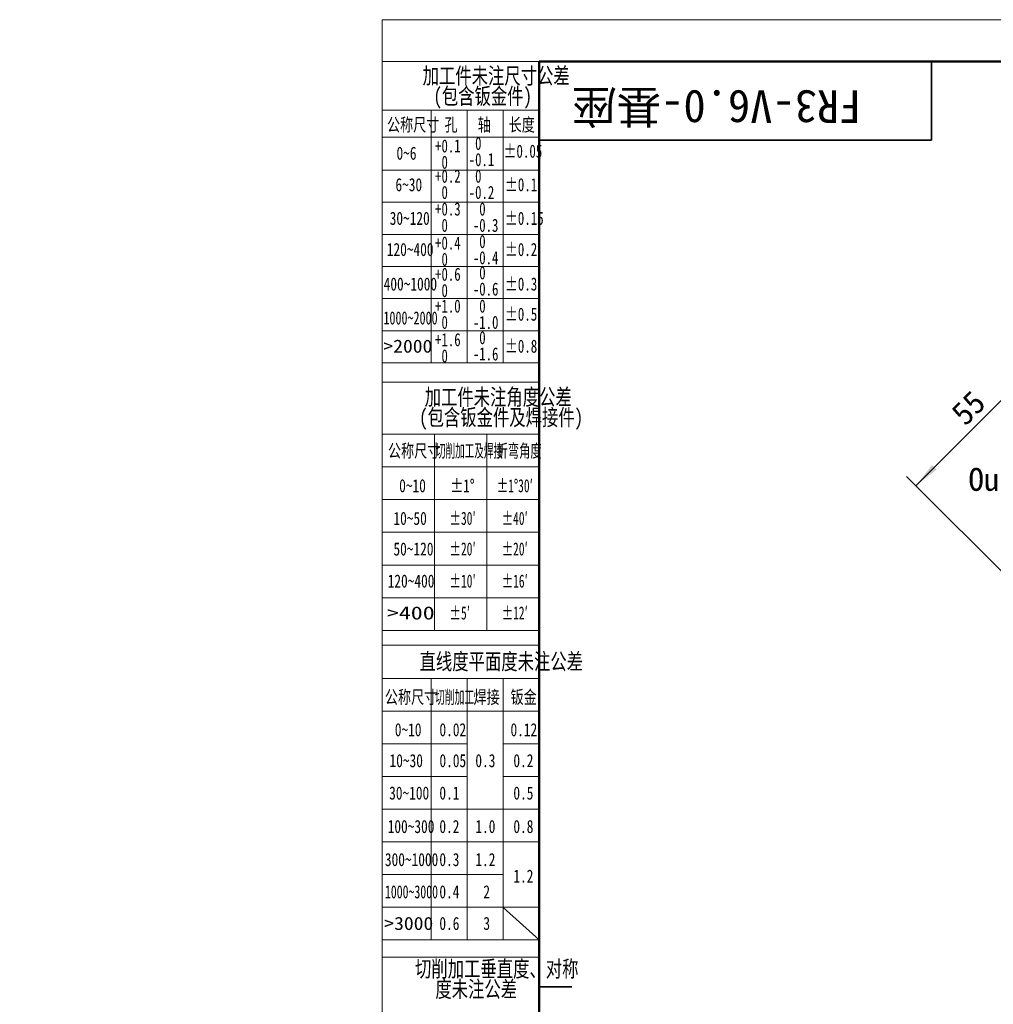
# Model space of a CAD drawing. Header units: millimetres. Extents: x -55 to 731, y 0 to 297.
# Tile 2 of 5: x -55 to 93, y 147 to 297. Entities that reach past the tile are written whole.
import ezdxf

# ---------------------------------------------------------------- set-up
doc = ezdxf.new("R2010")
doc.units = ezdxf.units.MM
doc.layers.add('标注层', color=150, linetype='Continuous')
doc.styles.add('SLDTEXTSTYLE0', font='仿宋_GB2312', dxfattribs={"bigfont": 'bigfont'})
doc.styles.add('SLDTEXTSTYLE1', font='仿宋_GB2312')
doc.styles.add('SLDTEXTSTYLE10', font='HYSWLONGFANGSONG.TTF', dxfattribs={"width": 0.610825, "bigfont": 'bigfont'})
doc.styles.add('SLDTEXTSTYLE11', font='HYSWLONGFANGSONG.TTF', dxfattribs={"width": 1.790313})
doc.styles.add('SLDTEXTSTYLE12', font='HYSWLONGFANGSONG.TTF', dxfattribs={"width": 0.681959, "bigfont": 'bigfont'})
doc.styles.add('SLDTEXTSTYLE13', font='HYSWLONGFANGSONG.TTF', dxfattribs={"width": 0.884144})
doc.styles.add('SLDTEXTSTYLE3', font='HYSWLONGFANGSONG.TTF', dxfattribs={"bigfont": 'bigfont'})
doc.styles.add('SLDTEXTSTYLE4', font='HYSWLONGFANGSONG.TTF')
doc.styles.add('SLDTEXTSTYLE5', font='HYSWLONGFANGSONG.TTF', dxfattribs={"width": 0.957143})
doc.styles.add('SLDTEXTSTYLE6', font='HYSWLONGFANGSONG.TTF', dxfattribs={"width": 0.968558})
doc.styles.add('SLDTEXTSTYLE7', font='HYSWLONGFANGSONG.TTF', dxfattribs={"width": 0.902411})
doc.styles.add('SLDTEXTSTYLE8', font='HYSWLONGFANGSONG.TTF', dxfattribs={"width": 1.466704})
doc.styles.add('SLDTEXTSTYLE9', font='HYSWLONGFANGSONG.TTF', dxfattribs={"width": 0.858748, "bigfont": 'bigfont'})
doc.dimstyles.new('SLDDIMSTYLE2', dxfattribs={"dimtxt": 3.5, "dimasz": 4, "dimexe": 0, "dimexo": 0.0625, "dimgap": 0.875, "dimtad": 2, "dimlfac": 2, "dimrnd": 1e-09, "dimzin": 12, "dimdsep": 46, "dimtxsty": 'SLDTEXTSTYLE1', "dimsah": 1, "dimcen": 0.09, "dimadec": 0, "dimazin": 3, "dimtfac": 1, "dimtdec": 3, "dimtofl": 0, "dimtmove": 0, "dimatfit": 3, "dimfxl": 0, "dimfrac": 2, "dimtolj": 1, "dimtzin": 12, "dimarcsym": 0})

# ---------------------------------------------------------------- blocks, each defined once
blk = doc.blocks.new('SW_NOTE_2')
at = {"layer": '标注层', "color": 0, "char_height": 2.5, "attachment_point": 2, "style": 'SLDTEXTSTYLE3'}
for s, insert in [('\\M+189C1\\M+18D48\\M+18C8F\\M+196A2\\M+1928D\\M+18EDA\\M+190A1\\M+18CF6\\M+18DB7', (15.47, 3.22)), ('(\\M+195EF\\M+18ADC钣\\M+18BE0\\M+18C8F)', (13.41, 0.11))]:
    blk.add_mtext(s, dxfattribs=dict(at, insert=insert))
blk = doc.blocks.new('SW_NOTE_3')
at = {"layer": '标注层', "color": 0, "char_height": 2, "attachment_point": 1, "style": 'SLDTEXTSTYLE5'}
for s, insert in [(' 0', (0, 2.58)), ('-0.1', (0, 0.09))]:
    blk.add_mtext(s, dxfattribs=dict(at, insert=insert))
blk = doc.blocks.new('SW_NOTE_4')
at = {"layer": '标注层', "color": 0, "char_height": 2, "attachment_point": 1, "style": 'SLDTEXTSTYLE5'}
for s, insert in [('+0.1', (0, 2.58)), (' 0', (0, 0.09))]:
    blk.add_mtext(s, dxfattribs=dict(at, insert=insert))
blk = doc.blocks.new('SW_NOTE_5')
at = {"layer": '标注层', "color": 0, "char_height": 2, "attachment_point": 1, "style": 'SLDTEXTSTYLE5'}
for s, insert in [('+0.2', (0, 2.58)), (' 0', (0, 0.09))]:
    blk.add_mtext(s, dxfattribs=dict(at, insert=insert))
blk = doc.blocks.new('SW_NOTE_6')
at = {"layer": '标注层', "color": 0, "char_height": 2, "attachment_point": 1, "style": 'SLDTEXTSTYLE5'}
for s, insert in [('+0.3', (0, 2.58)), (' 0', (0, 0.09))]:
    blk.add_mtext(s, dxfattribs=dict(at, insert=insert))
blk = doc.blocks.new('SW_NOTE_7')
at = {"layer": '标注层', "color": 0, "char_height": 2, "attachment_point": 1, "style": 'SLDTEXTSTYLE5'}
for s, insert in [('+0.4', (0, 2.58)), (' 0', (0, 0.09))]:
    blk.add_mtext(s, dxfattribs=dict(at, insert=insert))
blk = doc.blocks.new('SW_NOTE_8')
at = {"layer": '标注层', "color": 0, "char_height": 2, "attachment_point": 1, "style": 'SLDTEXTSTYLE5'}
for s, insert in [(' 0', (0, 2.58)), ('-0.2', (0, 0.09))]:
    blk.add_mtext(s, dxfattribs=dict(at, insert=insert))
blk = doc.blocks.new('SW_NOTE_9')
at = {"layer": '标注层', "color": 0, "char_height": 2, "attachment_point": 1, "style": 'SLDTEXTSTYLE5'}
for s, insert in [(' 0', (0, 2.58)), ('-0.3', (0, 0.09))]:
    blk.add_mtext(s, dxfattribs=dict(at, insert=insert))
blk = doc.blocks.new('SW_NOTE_10')
at = {"layer": '标注层', "color": 0, "char_height": 2, "attachment_point": 1, "style": 'SLDTEXTSTYLE5'}
for s, insert in [(' 0', (0, 2.58)), ('-0.4', (0, 0.09))]:
    blk.add_mtext(s, dxfattribs=dict(at, insert=insert))
blk = doc.blocks.new('SW_NOTE_11')
at = {"layer": '标注层', "color": 0, "char_height": 2, "attachment_point": 1, "style": 'SLDTEXTSTYLE5'}
for s, insert in [('+0.6', (0, 2.58)), (' 0', (0, 0.09))]:
    blk.add_mtext(s, dxfattribs=dict(at, insert=insert))
blk = doc.blocks.new('SW_NOTE_12')
at = {"layer": '标注层', "color": 0, "char_height": 2, "attachment_point": 1, "style": 'SLDTEXTSTYLE5'}
for s, insert in [(' 0', (0, 2.58)), ('-0.6', (0, 0.09))]:
    blk.add_mtext(s, dxfattribs=dict(at, insert=insert))
blk = doc.blocks.new('SW_NOTE_13')
at = {"layer": '标注层', "color": 0, "char_height": 2, "attachment_point": 1, "style": 'SLDTEXTSTYLE5'}
for s, insert in [('+1.0', (0, 2.58)), (' 0', (0, 0.09))]:
    blk.add_mtext(s, dxfattribs=dict(at, insert=insert))
blk = doc.blocks.new('SW_NOTE_14')
at = {"layer": '标注层', "color": 0, "char_height": 2, "attachment_point": 1, "style": 'SLDTEXTSTYLE5'}
for s, insert in [(' 0', (0, 2.58)), ('-1.0', (0, 0.09))]:
    blk.add_mtext(s, dxfattribs=dict(at, insert=insert))
blk = doc.blocks.new('SW_NOTE_15')
at = {"layer": '标注层', "color": 0, "char_height": 2, "attachment_point": 1, "style": 'SLDTEXTSTYLE5'}
for s, insert in [('+1.6', (0, 2.58)), (' 0', (0, 0.09))]:
    blk.add_mtext(s, dxfattribs=dict(at, insert=insert))
blk = doc.blocks.new('SW_NOTE_16')
at = {"layer": '标注层', "color": 0, "char_height": 2, "attachment_point": 1, "style": 'SLDTEXTSTYLE5'}
for s, insert in [(' 0', (0, 2.58)), ('-1.6', (0, 0.09))]:
    blk.add_mtext(s, dxfattribs=dict(at, insert=insert))
blk = doc.blocks.new('SW_NOTE_17')
at = {"layer": '标注层', "color": 0, "char_height": 2.5, "attachment_point": 2, "style": 'SLDTEXTSTYLE3'}
for s, insert in [('\\M+189C1\\M+18D48\\M+18C8F\\M+196A2\\M+1928D\\M+18A70\\M+19378\\M+18CF6\\M+18DB7', (15.47, 3.22)), ('(\\M+195EF\\M+18ADC钣\\M+18BE0\\M+18C8F\\M+18B79焊\\M+190DA\\M+18C8F)', (15.91, 0.11))]:
    blk.add_mtext(s, dxfattribs=dict(at, insert=insert))
blk = doc.blocks.new('SW_NOTE_18')
at = {"layer": '标注层', "color": 0, "char_height": 2.5, "attachment_point": 2, "style": 'SLDTEXTSTYLE3'}
for s, insert in [('\\M+190D8\\M+18DED\\M+189C1\\M+18D48\\M+19082\\M+192BC\\M+19378\\M+18141对\\M+18FCC', (17.19, 3.22)), ('\\M+19378\\M+196A2\\M+1928D\\M+18CF6\\M+18DB7', (14.06, 0.11))]:
    blk.add_mtext(s, dxfattribs=dict(at, insert=insert))
blk = doc.blocks.new('_D_3')
at = {"layer": '标注层'}
for p, q in [((113.57, 233.03), (99.62, 246.98)), ((81.59, 226.12), (101.03, 245.57)), ((120.2, 187.51), (80.17, 227.54))]:
    blk.add_line(p, q, dxfattribs=at)
for points in [[(101.03, 245.57), (97.85, 243.09), (98.56, 242.39)], [(81.59, 226.12), (84.77, 228.6), (84.06, 229.3)]]:
    blk.add_solid(points, dxfattribs=at)
at = {"layer": '标注层', "insert": (86.68, 237.59), "char_height": 3.5, "attachment_point": 1, "rotation": 45, "style": 'SLDTEXTSTYLE1'}
blk.add_mtext('55', dxfattribs=at)

msp = doc.modelspace()

# ---------------------------------------------------------------- linework, layer by layer
at = {"color": 7, "linetype": 'Continuous', "lineweight": 18}
for q in [(419.992988, 297.39658), (-0.000512, 0.39658)]:
    msp.add_line((-0.000512, 297.39658), q, dxfattribs=at)
at = {"color": 1, "linetype": 'Continuous', "lineweight": 18}
for p, q in [((23.995928, 290.989446), (-0.000512, 290.989446)), ((-0.000512, 290.989446), (-0.000512, 0.39658)), ((7.493114, 283.573139), (-0.000512, 283.573139)), ((7.493114, 283.573139), (7.493114, 279.573139)), ((7.493114, 283.573139), (12.994052, 283.573139)), ((12.994052, 283.573139), (12.994052, 244.899718)), ((18.49499, 283.573139), (12.994052, 283.573139)), ((18.49499, 283.573139), (18.49499, 244.899718)), ((18.49499, 283.573139), (23.995928, 283.573139)), ((-0.004072, 279.449178), (23.995928, 279.449178)), ((7.493114, 279.954478), (7.493114, 244.899718)), ((-0.004072, 274.400427), (23.995928, 274.400427)), ((-0.004072, 269.483642), (23.995928, 269.483642)), ((-0.004072, 264.566857), (23.995928, 264.566857)), ((-0.004072, 259.650072), (23.995928, 259.650072)), ((-0.004072, 254.733287), (23.995928, 254.733287)), ((-0.004072, 249.816502), (23.995928, 249.816502)), ((-0.004072, 244.899718), (23.995928, 244.899718)), ((-0.000512, 241.971658), (23.995928, 241.971658)), ((7.992988, 233.994596), (-0.000512, 233.994596)), ((7.992988, 233.994596), (7.992988, 203.994596)), ((7.992988, 233.994596), (15.992988, 233.994596)), ((15.992988, 233.994596), (15.992988, 203.994596)), ((15.992988, 233.994596), (23.995928, 233.994596)), ((-0.000512, 228.994596), (23.995928, 228.994596)), ((-0.000512, 223.994596), (23.995928, 223.994596)), ((-0.000512, 218.994596), (23.995928, 218.994596)), ((-0.000512, 213.994596), (23.995928, 213.994596)), ((-0.000512, 208.994596), (23.995928, 208.994596)), ((-0.000512, 203.994596), (23.995928, 203.994596)), ((-0.000512, 201.740178), (23.995928, 201.740178)), ((7.495928, 196.653328), (-0.000512, 196.653328)), ((7.495928, 196.653328), (7.495928, 156.653328)), ((12.995928, 196.653328), (7.495928, 196.653328)), ((12.995928, 196.653328), (12.995928, 156.653328)), ((18.495928, 196.653328), (12.995928, 196.653328)), ((18.495928, 196.653328), (18.495928, 156.653328)), ((18.495928, 196.653328), (23.995928, 196.653328)), ((-0.000512, 191.653328), (23.995928, 191.653328)), ((-0.000512, 186.653328), (12.995928, 186.653328)), ((18.495928, 186.653328), (23.995928, 186.653328)), ((-0.000512, 181.653328), (12.995928, 181.653328)), ((18.495928, 181.653328), (23.993714, 181.653328)), ((-0.000512, 176.653328), (23.995928, 176.653328)), ((-0.000512, 171.653328), (23.995928, 171.653328)), ((-0.004797, 166.653328), (18.495928, 166.653328)), ((-0.000512, 161.653328), (23.995928, 161.653328)), ((18.495928, 161.592284), (23.995928, 156.653328)), ((-0.000512, 156.653328), (23.995928, 156.653328)), ((-0.000512, 154.007648), (23.995928, 154.007648))]:
    msp.add_line(p, q, dxfattribs=at)
at = {"color": 7, "linetype": 'Continuous', "lineweight": 50}
for p, q in [((23.995928, 5.989446), (23.995928, 290.989446)), ((23.995928, 290.989446), (413.995928, 290.989446))]:
    msp.add_line(p, q, dxfattribs=at)
at = {"color": 7, "linetype": 'Continuous', "lineweight": 35}
for p, q in [((83.995928, 278.989446), (83.995928, 290.989446)), ((23.995928, 278.989446), (83.995928, 278.989446)), ((28.995928, 149.489446), (23.995928, 149.489446))]:
    msp.add_line(p, q, dxfattribs=at)

# ---------------------------------------------------------------- block references
at = {"layer": '标注层', "color": 1}
for name, p in [('SW_NOTE_2', (1.943893, 286.856731)), ('SW_NOTE_4', (8.071798, 276.50879)), ('SW_NOTE_3', (13.212828, 276.905104)), ('SW_NOTE_5', (8.071798, 271.887177)), ('SW_NOTE_8', (13.212828, 271.887177)), ('SW_NOTE_6', (8.071798, 266.86071)), ('SW_NOTE_9', (13.847306, 266.86071)), ('SW_NOTE_7', (8.071798, 261.6614)), ('SW_NOTE_10', (13.847306, 261.897057)), ('SW_NOTE_11', (8.071798, 256.887971)), ('SW_NOTE_12', (13.848694, 257.111847)), ('SW_NOTE_13', (8.071798, 252.013755)), ('SW_NOTE_14', (13.848694, 252.013755)), ('SW_NOTE_15', (8.071798, 246.880359)), ('SW_NOTE_16', (13.848694, 247.186944)), ('SW_NOTE_17', (2.256707, 237.725105)), ('SW_NOTE_18', (0.308169, 150.269882))]:
    msp.add_blockref(name, p, dxfattribs=at)

# ---------------------------------------------------------------- texts
at = {"color": 7, "linetype": 'Continuous', "lineweight": 0, "insert": (51.130216, 281.592547), "char_height": 5, "attachment_point": 2, "rotation": 180, "style": 'SLDTEXTSTYLE0'}
msp.add_mtext('FR3-V6.0-\\M+18AEE\\M+18DC0', dxfattribs=at)
at = {"layer": '标注层', "color": 1}
for s, insert, char_height, attachment_point, style in [('\\M+18CF6\\M+18FCC\\M+18EDA\\M+190A1', (0.723669, 282.330441), 2, 1, 'SLDTEXTSTYLE3'), ('\\M+18D45', (9.507844, 282.330441), 2, 1, 'SLDTEXTSTYLE3'), ('轴', (14.598939, 282.330441), 2, 1, 'SLDTEXTSTYLE3'), ('长\\M+19378', (19.323152, 282.330441), 2, 1, 'SLDTEXTSTYLE3'), ('0~6', (2.171743, 277.982342), 2, 1, 'SLDTEXTSTYLE4'), ('±0.05', (18.534263, 278.288733), 2, 1, 'SLDTEXTSTYLE6'), ('6~30', (2.008483, 273.162727), 2, 1, 'SLDTEXTSTYLE4'), ('±0.1', (18.748343, 273.162727), 2, 1, 'SLDTEXTSTYLE6'), ('30~120', (1.129316, 268.01911), 2, 1, 'SLDTEXTSTYLE4'), ('±0.15', (18.748343, 268.01911), 2, 1, 'SLDTEXTSTYLE6'), ('120~400', (0.690428, 263.254989), 2, 1, 'SLDTEXTSTYLE4'), ('±0.2', (18.748343, 263.254989), 2, 1, 'SLDTEXTSTYLE6'), ('400~1000', (0.209991, 257.970892), 2, 1, 'SLDTEXTSTYLE4'), ('±0.3', (18.748343, 257.970892), 2, 1, 'SLDTEXTSTYLE6'), ('±0.5', (18.748343, 253.361985), 2, 1, 'SLDTEXTSTYLE6'), ('1000~2000', (0.171101, 252.782443), 2, 1, 'SLDTEXTSTYLE7'), ('>2000', (0.171101, 248.469112), 2, 1, 'SLDTEXTSTYLE8'), ('±0.8', (18.748343, 248.469112), 2, 1, 'SLDTEXTSTYLE6'), ('\\M+18CF6\\M+18FCC\\M+18EDA\\M+190A1', (0.872868, 232.465602), 2, 1, 'SLDTEXTSTYLE3'), ('\\M+190D8\\M+18DED\\M+189C1\\M+18D48\\M+18B79焊\\M+190DA', (8.202868, 232.465602), 2, 1, 'SLDTEXTSTYLE10'), ('\\M+190DC\\M+19C5E\\M+18A70\\M+19378', (17.494176, 232.465602), 2, 1, 'SLDTEXTSTYLE9'), ('0~10', (2.580319, 227.122427), 2, 1, 'SLDTEXTSTYLE4'), ('±1°', (10.411104, 227.122427), 2, 1, 'SLDTEXTSTYLE6'), ('\\M+1817D1\\M+1818B30\\M+1818C', (17.494176, 227.122427), 2, 1, 'SLDTEXTSTYLE9'), ('10~50', (1.702541, 222.132221), 2, 1, 'SLDTEXTSTYLE4'), ('\\M+1817D30\\M+1818C', (10.279159, 222.132221), 2, 1, 'SLDTEXTSTYLE9'), ('\\M+1817D40\\M+1818C', (18.244176, 222.132221), 2, 1, 'SLDTEXTSTYLE9'), ('50~120', (1.702541, 217.449122), 2, 1, 'SLDTEXTSTYLE4'), ('\\M+1817D20\\M+1818C', (10.279159, 217.449122), 2, 1, 'SLDTEXTSTYLE9'), ('\\M+1817D20\\M+1818C', (18.244176, 217.449122), 2, 1, 'SLDTEXTSTYLE9'), ('120~400', (0.824764, 212.543918), 2, 1, 'SLDTEXTSTYLE4'), ('\\M+1817D10\\M+1818C', (10.279159, 212.543918), 2, 1, 'SLDTEXTSTYLE9'), ('\\M+1817D16\\M+1818C', (18.245565, 212.543918), 2, 1, 'SLDTEXTSTYLE9'), ('\\M+1817D5\\M+1818C', (10.279159, 207.661259), 2, 1, 'SLDTEXTSTYLE9'), ('\\M+1817D12\\M+1818C', (18.245565, 207.661259), 2, 1, 'SLDTEXTSTYLE9'), ('>400', (0.700531, 207.661259), 2, 1, 'SLDTEXTSTYLE11'), ('\\M+192BC线\\M+19378\\M+195BD\\M+196CA\\M+19378\\M+196A2\\M+1928D\\M+18CF6\\M+18DB7', (18.19141, 200.48856), 2.5, 2, 'SLDTEXTSTYLE3'), ('\\M+18CF6\\M+18FCC\\M+18EDA\\M+190A1', (0.396986, 194.797927), 2, 1, 'SLDTEXTSTYLE3'), ('\\M+190D8\\M+18DED\\M+189C1\\M+18D48', (8.049951, 194.797927), 2, 1, 'SLDTEXTSTYLE12'), ('焊\\M+190DA', (13.944684, 194.797927), 2, 1, 'SLDTEXTSTYLE3'), ('钣\\M+18BE0', (19.609332, 194.797927), 2, 1, 'SLDTEXTSTYLE3'), ('0~10', (1.908856, 189.807122), 2, 1, 'SLDTEXTSTYLE4'), ('0.02', (8.738684, 189.807122), 2, 1, 'SLDTEXTSTYLE4'), ('0.12', (19.605165, 189.807122), 2, 1, 'SLDTEXTSTYLE4'), ('10~30', (1.107521, 185.07717), 2, 1, 'SLDTEXTSTYLE4'), ('0.05', (8.738684, 185.07717), 2, 1, 'SLDTEXTSTYLE4'), ('0.3', (14.228958, 185.07717), 2, 1, 'SLDTEXTSTYLE4'), ('0.2', (20.044054, 185.07717), 2, 1, 'SLDTEXTSTYLE4'), ('30~100', (1.048163, 180.123074), 2, 1, 'SLDTEXTSTYLE4'), ('0.1', (8.726854, 180.123074), 2, 1, 'SLDTEXTSTYLE4'), ('0.5', (20.044054, 180.123074), 2, 1, 'SLDTEXTSTYLE4'), ('100~300', (0.824764, 175.002634), 2, 1, 'SLDTEXTSTYLE4'), ('0.2', (8.726854, 175.002634), 2, 1, 'SLDTEXTSTYLE4'), ('1.0', (14.228958, 175.002634), 2, 1, 'SLDTEXTSTYLE4'), ('0.8', (20.044054, 175.002634), 2, 1, 'SLDTEXTSTYLE4'), ('300~1000', (0.398446, 169.944453), 2, 1, 'SLDTEXTSTYLE4'), ('0.3', (8.726854, 169.944453), 2, 1, 'SLDTEXTSTYLE4'), ('1.2', (14.228958, 169.944453), 2, 1, 'SLDTEXTSTYLE4'), ('1.2', (20.041276, 167.40975), 2, 1, 'SLDTEXTSTYLE4'), ('1000~3000', (0.398446, 165.011988), 2, 1, 'SLDTEXTSTYLE13'), ('0.4', (8.726854, 165.011988), 2, 1, 'SLDTEXTSTYLE4'), ('2', (15.454034, 165.011988), 2, 1, 'SLDTEXTSTYLE4'), ('>3000', (0.308169, 160.178446), 2, 1, 'SLDTEXTSTYLE8'), ('0.6', (8.726854, 160.178446), 2, 1, 'SLDTEXTSTYLE4'), ('3', (15.454034, 160.178446), 2, 1, 'SLDTEXTSTYLE4')]:
    msp.add_mtext(s, dxfattribs=dict(at, insert=insert, char_height=char_height, attachment_point=attachment_point, style=style))
at = {"layer": '标注层', "insert": (89.620743, 228.837063), "char_height": 3.5, "attachment_point": 1, "style": 'SLDTEXTSTYLE1'}
msp.add_mtext('Outlet port ', dxfattribs=at)

# ---------------------------------------------------------------- dimensions: what is measured, and where the dimension line sits
at = {"layer": '标注层'}
dim = msp.add_linear_dim(base=(101.033337, 245.567298), p1=(120.201095, 187.508667), p2=(113.566957, 233.033678), angle=45, dimstyle='SLDDIMSTYLE2', dxfattribs=at)
dim.commit()
dim.dimension.update_dxf_attribs({"geometry": '_D_3', "text_midpoint": (91.310619, 235.84458), "dimtype": 160})

doc.saveas('drawing.dxf')
